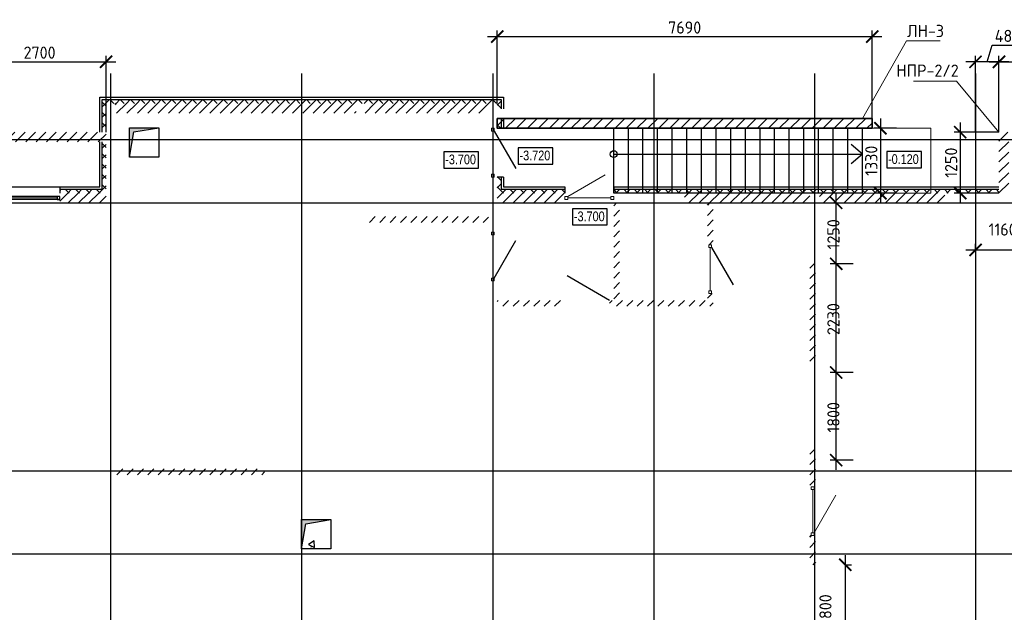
# Model space of a CAD drawing. Header units: millimetres. Extents: x 130535 to 1380046, y -231620 to 121434.
# Tile 25 of 135: x 255765 to 275958, y -35610 to -23450. Entities that reach past the tile are written whole.
import ezdxf

# ---------------------------------------------------------------- set-up
doc = ezdxf.new("R2010")
doc.units = ezdxf.units.MM
doc.linetypes.add('______5', pattern=[1.1, 0.8, -0.1, 0.1, -0.1])
doc.linetypes.add('DASHDOT_axis', pattern=[24, 20, -1.5, 1, -1.5])
doc.layers.get('DEFPOINTS').update_dxf_attribs({"lineweight": 0})
for name, color, linetype, lineweight in [('Standard', 7, 'Continuous', 25), ('Двери', 7, 'Continuous', 25), ('Колонны текст', 7, 'Continuous', 0), ('Общий01', 7, 'Continuous', 13), ('Оси', 7, '______5', 18), ('Размерная линия_ общее', 7, 'Continuous', 18), ('РАЗМЕРЫ', 7, 'Continuous', 9), ('Стена_ бетон не несущ.', 7, 'Continuous', 35), ('Стена_ бетон несущ.', 7, 'Continuous', 70), ('Текст_ общее', 7, 'Continuous', 25), ('штриховка', 7, 'Continuous', 18)]:
    doc.layers.add(name, color=color, linetype=linetype, lineweight=lineweight)
doc.styles.add('Century Gothic', font='GOTHIC.TTF')
doc.styles.add('GOST-2.304_Type-B', font='GOST_Common.ttf')
doc.dimstyles.new('СПДС', dxfattribs={"dimscale": 100, "dimtxt": 2.5, "dimasz": 2.5, "dimexe": 1.25, "dimexo": 0, "dimtad": 1, "dimdec": 0, "dimtxsty": 'GOST-2.304_Type-B', "dimblk": 'ARCHTICK', "dimcen": 2.5, "dimdle": 2, "dimadec": 0, "dimazin": 2, "dimtfac": 0.75, "dimtdec": 0, "dimtmove": 1, "dimatfit": 3, "dimfxl": 1, "dimtolj": 1, "dimarcsym": 1})
pattern_1 = [(45, (387224.73, -49905.39), (-106.06602, 106.06602), []), (135, (387224.73, -49905.39), (-106.06602, -106.06602), [])]
pattern_2 = [(45, (387224.73, -49905.4), (-212.13203, 212.13203), []), (45, (387118.66, -49799.32), (-212.13203, 212.13203), [])]

# ---------------------------------------------------------------- blocks, each defined once
blk = doc.blocks.new('_ArchTick')
at = {"color": 0, "linetype": 'ByBlock', "const_width": 0.15}
blk.add_lwpolyline([(-0.5, -0.5), (0.5, 0.5)], dxfattribs=at)
blk = doc.blocks.new('*D166')
at = {"layer": 'DEFPOINTS', "color": 0, "linetype": 'Continuous', "lineweight": 0, "transparency": 16777216}
for p in [(272698, -34634), (272698, -34634), (272698, -36434)]:
    blk.add_point(p, dxfattribs=at)
at = {"layer": 'Размерная линия_ общее', "color": 0, "linetype": 'Continuous', "lineweight": -2, "transparency": 16777216}
for p, q in [((272698, -36634), (272698, -34434)), ((272698, -34634), (272823, -34634)), ((272698, -36434), (272823, -36434))]:
    blk.add_line(p, q, dxfattribs=at)
at = {"layer": 'Размерная линия_ общее', "color": 0, "linetype": 'Continuous', "lineweight": -2, "transparency": 16777216, "xscale": 250, "yscale": 250, "zscale": 250}
for p, rotation in [((272698, -34634), 90), ((272698, -36434), 270)]:
    blk.add_blockref('_ArchTick', p, dxfattribs=dict(at, rotation=rotation))
at = {"layer": 'Размерная линия_ общее', "color": 0, "linetype": 'Continuous', "lineweight": 13, "transparency": 16777216, "insert": (272290, -35553), "char_height": 250, "width": 65.43, "attachment_point": 5, "rotation": 90, "style": 'GOST-2.304_Type-B'}
blk.add_mtext('\\A1;1800', dxfattribs=at)
blk = doc.blocks.new('*D167')
at = {"layer": 'DEFPOINTS', "color": 0, "linetype": 'Continuous', "lineweight": 0, "transparency": 16777216}
for p in [(272510, -30689), (272860, -30689), (272860, -32489)]:
    blk.add_point(p, dxfattribs=at)
at = {"layer": 'Размерная линия_ общее', "color": 0, "linetype": 'Continuous', "lineweight": -2, "transparency": 16777216}
for p, q in [((272510, -32689), (272510, -30489)), ((272860, -30689), (272385, -30689)), ((272860, -32489), (272385, -32489))]:
    blk.add_line(p, q, dxfattribs=at)
at = {"layer": 'Размерная линия_ общее', "color": 0, "linetype": 'Continuous', "lineweight": -2, "transparency": 16777216, "xscale": 250, "yscale": 250, "zscale": 250}
for p, rotation in [((272510, -30689), 90), ((272510, -32489), 270)]:
    blk.add_blockref('_ArchTick', p, dxfattribs=dict(at, rotation=rotation))
at = {"layer": 'Размерная линия_ общее', "color": 0, "linetype": 'Continuous', "lineweight": 13, "transparency": 16777216, "insert": (272453, -31608), "char_height": 250, "width": 65.43, "attachment_point": 5, "rotation": 90, "style": 'GOST-2.304_Type-B'}
blk.add_mtext('\\A1;1800', dxfattribs=at)
blk = doc.blocks.new('*D168')
at = {"layer": 'DEFPOINTS', "color": 0, "linetype": 'Continuous', "lineweight": 0, "transparency": 16777216}
for p in [(272510, -28459), (272860, -28459), (272860, -30689)]:
    blk.add_point(p, dxfattribs=at)
at = {"layer": 'Размерная линия_ общее', "color": 0, "linetype": 'Continuous', "lineweight": -2, "transparency": 16777216}
for p, q in [((272510, -30889), (272510, -28259)), ((272860, -28459), (272385, -28459)), ((272860, -30689), (272385, -30689))]:
    blk.add_line(p, q, dxfattribs=at)
at = {"layer": 'Размерная линия_ общее', "color": 0, "linetype": 'Continuous', "lineweight": -2, "transparency": 16777216, "xscale": 250, "yscale": 250, "zscale": 250}
for p, rotation in [((272510, -28459), 90), ((272510, -30689), 270)]:
    blk.add_blockref('_ArchTick', p, dxfattribs=dict(at, rotation=rotation))
at = {"layer": 'Размерная линия_ общее', "color": 0, "linetype": 'Continuous', "lineweight": 13, "transparency": 16777216, "insert": (272453, -29593), "char_height": 250, "width": 65.43, "attachment_point": 5, "rotation": 90, "style": 'GOST-2.304_Type-B'}
blk.add_mtext('\\A1;2230', dxfattribs=at)
blk = doc.blocks.new('*D169')
at = {"layer": 'DEFPOINTS', "color": 0, "linetype": 'Continuous', "lineweight": 0, "transparency": 16777216}
for p in [(272168, -27209), (272510, -27209), (272860, -28459)]:
    blk.add_point(p, dxfattribs=at)
at = {"layer": 'Размерная линия_ общее', "color": 0, "linetype": 'Continuous', "lineweight": -2, "transparency": 16777216}
for p, q in [((272510, -28659), (272510, -27009)), ((272168, -27209), (272635, -27209)), ((272860, -28459), (272385, -28459))]:
    blk.add_line(p, q, dxfattribs=at)
at = {"layer": 'Размерная линия_ общее', "color": 0, "linetype": 'Continuous', "lineweight": -2, "transparency": 16777216, "xscale": 250, "yscale": 250, "zscale": 250}
for p, rotation in [((272510, -27209), 90), ((272510, -28459), 270)]:
    blk.add_blockref('_ArchTick', p, dxfattribs=dict(at, rotation=rotation))
at = {"layer": 'Размерная линия_ общее', "color": 0, "linetype": 'Continuous', "lineweight": 13, "transparency": 16777216, "insert": (272453, -27853), "char_height": 250, "width": 65.43, "attachment_point": 5, "rotation": 90, "style": 'GOST-2.304_Type-B'}
blk.add_mtext('\\A1;1250', dxfattribs=at)
blk = doc.blocks.new('СЛОЖНЫЙ_ОБЪЕКТ_81')
at = {"layer": 'Общий01', "linetype": 'Continuous', "lineweight": 25, "true_color": 0x6d6d6d, "transparency": 33554687}
blk.add_hatch(color=251, dxfattribs=at).paths.add_polyline_path([(-125.677, 16.197), (-125.677, 15.597), (-125.591, 16.111), (-125.077, 16.197)])
at = {"layer": 'Общий01', "color": 7, "linetype": 'Continuous', "lineweight": 25, "transparency": 33554687}
for p, q in [((-125.677, 16.197), (-125.077, 16.197)), ((-125.677, 15.597), (-125.677, 16.197)), ((-125.591, 16.111), (-125.077, 16.197)), ((-125.077, 16.197), (-125.077, 15.597)), ((-125.677, 15.597), (-125.591, 16.111)), ((-125.077, 15.597), (-125.677, 15.597))]:
    blk.add_line(p, q, dxfattribs=at)
blk = doc.blocks.new('СЛОЖНЫЙ_ОБЪЕКТ_82')
at = {"layer": 'Общий01', "linetype": 'Continuous', "lineweight": 25, "true_color": 0x6d6d6d, "transparency": 33554687}
blk.add_hatch(color=251, dxfattribs=at).paths.add_polyline_path([(-129.207, 24.237), (-129.207, 23.637), (-129.121, 24.151), (-128.607, 24.237)])
at = {"layer": 'Общий01', "color": 7, "linetype": 'Continuous', "lineweight": 25, "transparency": 33554687}
for p, q in [((-129.207, 24.237), (-128.607, 24.237)), ((-129.207, 23.637), (-129.207, 24.237)), ((-129.121, 24.151), (-128.607, 24.237)), ((-128.607, 24.237), (-128.607, 23.637)), ((-129.207, 23.637), (-129.121, 24.151)), ((-128.607, 23.637), (-129.207, 23.637))]:
    blk.add_line(p, q, dxfattribs=at)
blk = doc.blocks.new('*D155')
at = {"layer": 'DEFPOINTS', "color": 0, "linetype": 'Continuous', "lineweight": 0, "transparency": 16777216}
for p in [(275368, -28174), (276528, -28174), (276528, -28174)]:
    blk.add_point(p, dxfattribs=at)
at = {"layer": 'Оси', "color": 0, "linetype": 'Continuous', "lineweight": -2, "transparency": 16777216}
for p, q in [((275368, -28174), (275368, -28049)), ((276528, -28174), (276528, -28049)), ((275168, -28174), (276728, -28174))]:
    blk.add_line(p, q, dxfattribs=at)
at = {"layer": 'Оси', "color": 0, "linetype": 'Continuous', "lineweight": -2, "transparency": 16777216, "xscale": 250, "yscale": 250, "zscale": 250, "rotation": 180}
blk.add_blockref('_ArchTick', (275368, -28174), dxfattribs=at)
at = {"layer": 'Оси', "color": 0, "linetype": 'Continuous', "lineweight": -2, "transparency": 16777216, "xscale": 250, "yscale": 250, "zscale": 250}
blk.add_blockref('_ArchTick', (276528, -28174), dxfattribs=at)
at = {"layer": 'Оси', "color": 0, "linetype": 'Continuous', "lineweight": 13, "transparency": 16777216, "insert": (275923, -27755), "char_height": 250, "width": 83.33, "attachment_point": 5, "style": 'GOST-2.304_Type-B'}
blk.add_mtext('\\A1;1160', dxfattribs=at)
blk = doc.blocks.new('*D176')
at = {"layer": 'DEFPOINTS', "color": 0, "linetype": 'Continuous', "lineweight": 0, "transparency": 16777216}
for p in [(273248, -23798), (265558, -25169), (273248, -25478)]:
    blk.add_point(p, dxfattribs=at)
at = {"layer": 'РАЗМЕРЫ', "color": 0, "linetype": 'Continuous', "lineweight": -2, "transparency": 16777216}
for p, q in [((265358, -23798), (273448, -23798)), ((265558, -25169), (265558, -23673)), ((273248, -25478), (273248, -23673))]:
    blk.add_line(p, q, dxfattribs=at)
at = {"layer": 'РАЗМЕРЫ', "color": 0, "linetype": 'Continuous', "lineweight": -2, "transparency": 16777216, "xscale": 250, "yscale": 250, "zscale": 250, "rotation": 180}
blk.add_blockref('_ArchTick', (265558, -23798), dxfattribs=at)
at = {"layer": 'РАЗМЕРЫ', "color": 0, "linetype": 'Continuous', "lineweight": -2, "transparency": 16777216, "xscale": 250, "yscale": 250, "zscale": 250}
blk.add_blockref('_ArchTick', (273248, -23798), dxfattribs=at)
at = {"layer": 'РАЗМЕРЫ', "color": 0, "linetype": 'Continuous', "lineweight": 0, "transparency": 16777216, "insert": (269403, -23611), "char_height": 250, "attachment_point": 5, "style": 'GOST-2.304_Type-B'}
blk.add_mtext('\\A1;7690', dxfattribs=at)
blk = doc.blocks.new('*D206')
at = {"layer": 'DEFPOINTS', "color": 0, "linetype": 'Continuous', "lineweight": 0, "transparency": 16777216}
for p in [(257538, -24314), (254808, -25759), (257538, -25759, -350)]:
    blk.add_point(p, dxfattribs=at)
at = {"layer": 'РАЗМЕРЫ', "color": 0, "linetype": 'Continuous', "lineweight": -2, "transparency": 16777216}
for p, q in [((254808, -25759), (254808, -24189)), ((257538, -25759), (257538, -24189)), ((254608, -24314), (257738, -24314))]:
    blk.add_line(p, q, dxfattribs=at)
at = {"layer": 'РАЗМЕРЫ', "color": 0, "linetype": 'Continuous', "lineweight": -2, "transparency": 16777216, "xscale": 250, "yscale": 250, "zscale": 250, "rotation": 180}
blk.add_blockref('_ArchTick', (254808, -24314), dxfattribs=at)
at = {"layer": 'РАЗМЕРЫ', "color": 0, "linetype": 'Continuous', "lineweight": -2, "transparency": 16777216, "xscale": 250, "yscale": 250, "zscale": 250}
blk.add_blockref('_ArchTick', (257538, -24314), dxfattribs=at)
at = {"layer": 'РАЗМЕРЫ', "color": 0, "linetype": 'Continuous', "lineweight": 0, "transparency": 16777216, "insert": (256173, -24126), "char_height": 250, "attachment_point": 5, "style": 'GOST-2.304_Type-B'}
blk.add_mtext('\\A1;2700', dxfattribs=at)
blk = doc.blocks.new('*D209')
at = {"layer": 'DEFPOINTS', "color": 0, "linetype": 'Continuous', "lineweight": 0, "transparency": 16777216}
for p in [(278578, -24314), (275848, -25759), (278578, -25759, -350)]:
    blk.add_point(p, dxfattribs=at)
at = {"layer": 'РАЗМЕРЫ', "color": 0, "linetype": 'Continuous', "lineweight": -2, "transparency": 16777216}
for p, q in [((275848, -25759), (275848, -24189)), ((278578, -25759), (278578, -24189)), ((275648, -24314), (278778, -24314))]:
    blk.add_line(p, q, dxfattribs=at)
at = {"layer": 'РАЗМЕРЫ', "color": 0, "linetype": 'Continuous', "lineweight": -2, "transparency": 16777216, "xscale": 250, "yscale": 250, "zscale": 250, "rotation": 180}
blk.add_blockref('_ArchTick', (275848, -24314), dxfattribs=at)
at = {"layer": 'РАЗМЕРЫ', "color": 0, "linetype": 'Continuous', "lineweight": -2, "transparency": 16777216, "xscale": 250, "yscale": 250, "zscale": 250}
blk.add_blockref('_ArchTick', (278578, -24314), dxfattribs=at)
at = {"layer": 'РАЗМЕРЫ', "color": 0, "linetype": 'Continuous', "lineweight": 0, "transparency": 16777216, "insert": (277213, -24126), "char_height": 250, "attachment_point": 5, "style": 'GOST-2.304_Type-B'}
blk.add_mtext('\\A1;2730', dxfattribs=at)
blk = doc.blocks.new('*D211')
at = {"layer": 'DEFPOINTS', "color": 0, "linetype": 'Continuous', "lineweight": 0, "transparency": 16777216}
for p in [(275368, -24314), (275368, -25759), (275848, -25759)]:
    blk.add_point(p, dxfattribs=at)
at = {"layer": 'РАЗМЕРЫ', "color": 0, "linetype": 'Continuous', "lineweight": -2, "transparency": 16777216}
for p, q in [((275608, -24314), (275711, -23970)), ((275711, -23970), (276336, -23970)), ((275368, -25759), (275368, -24189)), ((275848, -25759), (275848, -24189)), ((276048, -24314), (275168, -24314))]:
    blk.add_line(p, q, dxfattribs=at)
at = {"layer": 'РАЗМЕРЫ', "color": 0, "linetype": 'Continuous', "lineweight": -2, "transparency": 16777216, "xscale": 250, "yscale": 250, "zscale": 250, "rotation": 180}
blk.add_blockref('_ArchTick', (275368, -24314), dxfattribs=at)
at = {"layer": 'РАЗМЕРЫ', "color": 0, "linetype": 'Continuous', "lineweight": -2, "transparency": 16777216, "xscale": 250, "yscale": 250, "zscale": 250}
blk.add_blockref('_ArchTick', (275848, -24314), dxfattribs=at)
at = {"layer": 'РАЗМЕРЫ', "color": 0, "linetype": 'Continuous', "lineweight": 0, "transparency": 16777216, "insert": (276023, -23783), "char_height": 250, "attachment_point": 5, "style": 'GOST-2.304_Type-B'}
blk.add_mtext('\\A1;480', dxfattribs=at)
blk = doc.blocks.new('*D210')
at = {"layer": 'DEFPOINTS', "color": 0, "linetype": 'Continuous', "lineweight": 0, "transparency": 16777216}
for p in [(275848, -25759), (275054, -27009), (275848, -27009, -350)]:
    blk.add_point(p, dxfattribs=at)
at = {"layer": 'РАЗМЕРЫ', "color": 0, "linetype": 'Continuous', "lineweight": -2, "transparency": 16777216}
for p, q in [((275054, -25559), (275054, -27209)), ((275848, -25759), (274929, -25759)), ((275848, -27009), (274929, -27009))]:
    blk.add_line(p, q, dxfattribs=at)
at = {"layer": 'РАЗМЕРЫ', "color": 0, "linetype": 'Continuous', "lineweight": -2, "transparency": 16777216, "xscale": 250, "yscale": 250, "zscale": 250}
for p, rotation in [((275054, -25759), 90), ((275054, -27009), 270)]:
    blk.add_blockref('_ArchTick', p, dxfattribs=dict(at, rotation=rotation))
at = {"layer": 'РАЗМЕРЫ', "color": 0, "linetype": 'Continuous', "lineweight": 0, "transparency": 16777216, "insert": (274867, -26384), "char_height": 250, "attachment_point": 5, "rotation": 90, "style": 'GOST-2.304_Type-B'}
blk.add_mtext('\\A1;1250', dxfattribs=at)
blk = doc.blocks.new('*D536')
at = {"layer": 'DEFPOINTS', "color": 0, "linetype": 'Continuous', "lineweight": 0, "transparency": 16777216}
for p in [(273748, -25679), (273417, -27009), (273748, -27009, -350)]:
    blk.add_point(p, dxfattribs=at)
at = {"layer": 'РАЗМЕРЫ', "color": 0, "linetype": 'Continuous', "lineweight": -2, "transparency": 16777216}
for p, q in [((273417, -25479), (273417, -27209)), ((273748, -25679), (273292, -25679)), ((273748, -27009), (273292, -27009))]:
    blk.add_line(p, q, dxfattribs=at)
at = {"layer": 'РАЗМЕРЫ', "color": 0, "linetype": 'Continuous', "lineweight": -2, "transparency": 16777216, "xscale": 250, "yscale": 250, "zscale": 250}
for p, rotation in [((273417, -25679), 90), ((273417, -27009), 270)]:
    blk.add_blockref('_ArchTick', p, dxfattribs=dict(at, rotation=rotation))
at = {"layer": 'РАЗМЕРЫ', "color": 0, "linetype": 'Continuous', "lineweight": 0, "transparency": 16777216, "insert": (273230, -26344), "char_height": 250, "attachment_point": 5, "rotation": 90, "style": 'GOST-2.304_Type-B'}
blk.add_mtext('\\A1;1330', dxfattribs=at)

msp = doc.modelspace()

# ---------------------------------------------------------------- hatches: boundary and pattern name
at = {"layer": 'Общий01', "linetype": 'Continuous', "lineweight": 13, "transparency": 33554687}
h = msp.add_hatch(dxfattribs=at)
h.set_pattern_fill('__________6', scale=100, style=0, pattern_type=2)
h.set_pattern_definition(pattern_1)
h.paths.add_polyline_path([(265557.8, -25278.5), (265637.8, -25278.5), (265637.8, -25088.5), (257457.8, -25088.5), (257457.8, -25758.5), (257537.8, -25758.5), (257537.8, -25168.5), (265557.8, -25168.5)], flags=0)
h = msp.add_hatch(dxfattribs=at)
h.set_pattern_fill('__________6', scale=100, style=0, pattern_type=2)
h.set_pattern_definition(pattern_1)
h.paths.add_polyline_path([(265637.8, -25678.5), (265637.8, -25478.5), (265557.8, -25478.5), (265557.8, -25678.5)], flags=0)
h = msp.add_hatch(dxfattribs=at)
h.set_pattern_fill('__________6', scale=100, style=0, pattern_type=2)
h.set_pattern_definition(pattern_1)
h.paths.add_polyline_path([(257457.8, -26928.5), (256587.8, -26928.5), (256587.8, -27008.5), (257537.8, -27008.5), (257537.8, -25958.5), (257457.8, -25958.5)], flags=0)
h = msp.add_hatch(dxfattribs=at)
h.set_pattern_fill('__________6', scale=100, style=0, pattern_type=2)
h.set_pattern_definition(pattern_1)
h.paths.add_polyline_path([(266947.8, -27008.5), (266947.8, -26928.5), (265637.8, -26928.5), (265637.8, -26678.5), (265557.8, -26678.5), (265557.8, -27008.5)], flags=0)
h = msp.add_hatch(dxfattribs=at)
h.set_pattern_fill('__________6', scale=100, style=0, pattern_type=2)
h.set_pattern_definition(pattern_1)
h.paths.add_polyline_path([(267947.8, -27008.5), (275847.8, -27008.5), (275847.8, -26928.5), (267947.8, -26928.5)], flags=0)
at = {"layer": 'Стена_ бетон не несущ.', "linetype": 'Continuous', "lineweight": 35, "transparency": 33554687}
h = msp.add_hatch(dxfattribs=at)
h.set_pattern_fill('__________301', scale=100, style=0, pattern_type=2)
h.set_pattern_definition(pattern_2)
h.paths.add_polyline_path([(267947.8, -27208.5), (267947.8, -29208.5), (268067.8, -29208.5), (268067.8, -27208.5)], flags=0)
h = msp.add_hatch(dxfattribs=at)
h.set_pattern_fill('__________301', scale=100, style=0, pattern_type=2)
h.set_pattern_definition(pattern_2)
h.paths.add_polyline_path([(269867.8, -27208.5), (269867.8, -28068.5), (269987.8, -28068.5), (269987.8, -27208.5)], flags=0)
h = msp.add_hatch(dxfattribs=at)
h.set_pattern_fill('__________301', scale=100, style=0, pattern_type=2)
h.set_pattern_definition(pattern_2)
h.paths.add_polyline_path([(262847.8, -27608.5), (265377.8, -27608.5), (265377.8, -27488.5), (262847.8, -27488.5)], flags=0)
h = msp.add_hatch(dxfattribs=at)
h.set_pattern_fill('__________301', scale=100, style=0, pattern_type=2)
h.set_pattern_definition(pattern_2)
h.paths.add_polyline_path([(272087.8, -30463.5), (272087.8, -28458.5), (271967.8, -28458.5), (271967.8, -30463.5)], flags=0)
h = msp.add_hatch(dxfattribs=at)
h.set_pattern_fill('__________301', scale=100, style=0, pattern_type=2)
h.set_pattern_definition(pattern_2)
h.paths.add_polyline_path([(269987.8, -29328.5), (269987.8, -29068.5), (269867.8, -29068.5), (269867.8, -29328.5)], flags=0)
h = msp.add_hatch(dxfattribs=at)
h.set_pattern_fill('__________301', scale=100, style=0, pattern_type=2)
h.set_pattern_definition(pattern_2)
h.paths.add_polyline_path([(265557.8, -29208.5), (265557.8, -29328.5), (266857.8, -29328.5), (266857.8, -29208.5)], flags=0)
h = msp.add_hatch(dxfattribs=at)
h.set_pattern_fill('__________301', scale=100, style=0, pattern_type=2)
h.set_pattern_definition(pattern_2)
h.paths.add_polyline_path([(269867.8, -29208.5), (267857.8, -29208.5), (267857.8, -29328.5), (269867.8, -29328.5)], flags=0)
h = msp.add_hatch(dxfattribs=at)
h.set_pattern_fill('__________301', scale=100, style=0, pattern_type=2)
h.set_pattern_definition(pattern_2)
h.paths.add_polyline_path([(272087.8, -33033.5), (272087.8, -32263.5), (271967.8, -32263.5), (271967.8, -33033.5)], flags=0)
h = msp.add_hatch(dxfattribs=at)
h.set_pattern_fill('__________301', scale=100, style=0, pattern_type=2)
h.set_pattern_definition(pattern_2)
h.paths.add_polyline_path([(257717.8, -32788.5), (260787.8, -32788.5), (260787.8, -32668.5), (257717.8, -32668.5)], flags=0)
h = msp.add_hatch(dxfattribs=at)
h.set_pattern_fill('__________301', scale=100, style=0, pattern_type=2)
h.set_pattern_definition(pattern_2)
h.paths.add_polyline_path([(272087.8, -34033.5), (271967.8, -34033.5), (271967.8, -34633.5), (272087.8, -34633.5)], flags=0)
at = {"layer": 'Стена_ бетон несущ.', "linetype": 'Continuous', "lineweight": 35, "transparency": 33554687}
h = msp.add_hatch(dxfattribs=at)
h.set_pattern_fill('__________5', scale=100, style=0, pattern_type=2)
h.set_pattern_definition(pattern_2)
h.paths.add_polyline_path([(257717.8, -25368.5), (262667.8, -25368.5), (262667.8, -25168.5), (257717.8, -25168.5)], flags=0)
h = msp.add_hatch(dxfattribs=at)
h.set_pattern_fill('__________5', scale=100, style=0, pattern_type=2)
h.set_pattern_definition(pattern_2)
h.paths.add_polyline_path([(262847.8, -25368.5), (265377.8, -25368.5), (265377.8, -25168.5), (262847.8, -25168.5)], flags=0)
h = msp.add_hatch(dxfattribs=at)
h.set_pattern_fill('__________5', scale=100, style=0, pattern_type=2)
h.set_pattern_definition(pattern_2)
h.paths.add_polyline_path([(255007.8, -25958.5), (257537.8, -25958.5), (257537.8, -25758.5), (255007.8, -25758.5)], flags=0)
h = msp.add_hatch(dxfattribs=at)
h.set_pattern_fill('__________5', scale=100, style=0, pattern_type=2)
h.set_pattern_definition(pattern_2)
h.paths.add_polyline_path([(276047.8, -27008.5), (276047.8, -25758.5), (275847.8, -25758.5), (275847.8, -27008.5)], flags=0)
h = msp.add_hatch(dxfattribs=at)
h.set_pattern_fill('__________5', scale=100, style=0, pattern_type=2)
h.set_pattern_definition(pattern_2)
h.paths.add_polyline_path([(256587.8, -27208.5), (257537.8, -27208.5), (257537.8, -27008.5), (256587.8, -27008.5)], flags=0)
h = msp.add_hatch(dxfattribs=at)
h.set_pattern_fill('__________5', scale=100, style=0, pattern_type=2)
h.set_pattern_definition(pattern_2)
h.paths.add_polyline_path([(265557.8, -27208.5), (266947.8, -27208.5), (266947.8, -27008.5), (265557.8, -27008.5)], flags=0)
h = msp.add_hatch(dxfattribs=at)
h.set_pattern_fill('__________5', scale=100, style=0, pattern_type=2)
h.set_pattern_definition(pattern_2)
h.paths.add_polyline_path([(269397.8, -27208.5), (271967.8, -27208.5), (271967.8, -27008.5), (269397.8, -27008.5)], flags=0)
h = msp.add_hatch(dxfattribs=at)
h.set_pattern_fill('__________5', scale=100, style=0, pattern_type=2)
h.set_pattern_definition(pattern_2)
h.paths.add_polyline_path([(272167.8, -27208.5), (274737.8, -27208.5), (274737.8, -27008.5), (272167.8, -27008.5)], flags=0)
at = {"layer": 'штриховка', "linetype": 'Continuous', "lineweight": 0}
h = msp.add_hatch(dxfattribs=at)
h.set_pattern_fill('ANSI31', scale=50)
h.paths.add_polyline_path([(273247.8, -25678.5), (265557.8, -25678.5), (265557.8, -25478.5), (273247.8, -25478.4)])

# ---------------------------------------------------------------- linework, layer by layer
at = {"color": 7, "linetype": 'DASHDOT_axis'}
for p, q in [((257627.8, -24555.5), (257627.8, -45070.9)), ((261547.8, -24555.5), (261547.8, -45070.9)), ((265467.8, -24555.5), (265467.8, -45070.9)), ((268767.8, -24555.5), (268767.8, -45070.9)), ((272067.8, -24555.5), (272067.8, -45070.9)), ((275367.8, -24555.5), (275367.8, -45070.9)), ((217262.6, -25908.5), (295644.3, -25908.5)), ((217262.6, -27208.5), (295644.3, -27208.5)), ((217262.6, -32708.5), (295644.3, -32708.5)), ((217262.6, -34408.5), (295644.3, -34408.5))]:
    msp.add_line(p, q, dxfattribs=at)
at = {"layer": 'Standard', "color": 7, "linetype": 'Continuous', "lineweight": 13, "transparency": 33554687}
for p, q in [((265439.8, -25734.5), (265439.8, -25678.5)), ((265439.8, -25678.5), (265495.8, -25678.5)), ((265495.8, -25734.5), (265439.8, -25734.5)), ((265495.8, -25678.5), (265495.8, -25734.5)), ((265439.8, -26678.5), (265439.8, -26622.5)), ((265439.8, -26622.5), (265495.8, -26622.5)), ((265495.8, -26622.5), (265495.8, -26678.5)), ((265495.8, -26678.5), (265439.8, -26678.5)), ((266947.8, -27080.5), (267003.8, -27080.5)), ((266947.8, -27136.5), (266947.8, -27080.5)), ((267003.8, -27136.5), (266947.8, -27136.5)), ((267003.8, -27080.5), (267003.8, -27136.5)), ((267891.8, -27080.5), (267947.8, -27080.5)), ((267891.8, -27136.5), (267891.8, -27080.5)), ((267947.8, -27136.5), (267891.8, -27136.5)), ((267947.8, -27080.5), (267947.8, -27136.5)), ((265439.8, -27864.5), (265439.8, -27808.5)), ((265439.8, -27808.5), (265495.8, -27808.5)), ((265495.8, -27864.5), (265439.8, -27864.5)), ((265495.8, -27808.5), (265495.8, -27864.5)), ((269899.8, -28124.5), (269899.8, -28068.5)), ((269899.8, -28068.5), (269955.8, -28068.5)), ((269955.8, -28124.5), (269899.8, -28124.5)), ((269955.8, -28068.5), (269955.8, -28124.5)), ((265439.8, -28808.5), (265439.8, -28752.5)), ((265439.8, -28752.5), (265495.8, -28752.5)), ((265495.8, -28808.5), (265439.8, -28808.5)), ((265495.8, -28752.5), (265495.8, -28808.5)), ((269899.8, -29068.5), (269899.8, -29012.5)), ((269899.8, -29012.5), (269955.8, -29012.5)), ((269955.8, -29068.5), (269899.8, -29068.5)), ((269955.8, -29012.5), (269955.8, -29068.5)), ((271999.8, -33089.5), (271999.8, -33033.5)), ((271999.8, -33033.5), (272055.8, -33033.5)), ((272055.8, -33089.5), (271999.8, -33089.5)), ((272055.8, -33033.5), (272055.8, -33089.5)), ((271999.8, -34033.5), (271999.8, -33977.5)), ((271999.8, -33977.5), (272055.8, -33977.5)), ((272055.8, -34033.5), (271999.8, -34033.5)), ((272055.8, -33977.5), (272055.8, -34033.5))]:
    msp.add_line(p, q, dxfattribs=at)
at = {"layer": 'Standard', "color": 7, "linetype": 'Continuous', "lineweight": 25, "transparency": 33554687}
for p, q in [((256587.8, -27080.5), (255487.8, -27080.5)), ((256587.8, -27136.5), (255487.8, -27136.5)), ((256587.8, -27080.5), (256531.8, -27080.5)), ((256531.8, -27080.5), (256531.8, -27136.5)), ((256531.8, -27136.5), (256587.8, -27136.5)), ((256587.8, -27136.5), (256587.8, -27080.5))]:
    msp.add_line(p, q, dxfattribs=at)
at = {"layer": 'Standard', "color": 7, "linetype": 'Continuous', "lineweight": 13, "transparency": 33554687}
for points in [[(265467.8, -25734.5, -1656), (265467.8, -25734.5, -3699), (265467.8, -26622.5, -3699), (265467.8, -26622.5, -1656)], [(255543.8, -27108.5, -1794), (255543.8, -27108.5, -606), (256531.8, -27108.5, -606), (256531.8, -27108.5, -1794)], [(267003.8, -27108.5, -1656), (267003.8, -27108.5, -3699), (267891.8, -27108.5, -3699), (267891.8, -27108.5, -1656)], [(265467.8, -27864.5, -1656), (265467.8, -27864.5, -3699), (265467.8, -28752.5, -3699), (265467.8, -28752.5, -1656)], [(269927.8, -28124.5, -1656), (269927.8, -28124.5, -3699), (269927.8, -29012.5, -3699), (269927.8, -29012.5, -1656)], [(272027.8, -33089.5, -1656), (272027.8, -33089.5, -3699), (272027.8, -33977.5, -3699), (272027.8, -33977.5, -1656)]]:
    msp.add_3dface(points, dxfattribs=at)
at = {"layer": 'Колонны текст', "color": 7, "linetype": 'Continuous', "lineweight": 0}
for points in [[(273047.8, -25478.4), (273950.9, -23886.1), (274642.4, -23886.1)], [(275847.8, -25758.5), (274975.6, -24708.6), (274092.1, -24708.6)]]:
    msp.add_lwpolyline(points, dxfattribs=at)
at = {"layer": 'Общий01', "color": 7, "linetype": 'Continuous', "lineweight": 25, "transparency": 33554687}
for p, q in [((257407.8, -25038.5), (265687.8, -25038.5)), ((257407.8, -25758.5), (257407.8, -25038.5)), ((265687.8, -25038.5), (265687.8, -25278.5)), ((257457.8, -25088.5), (265637.8, -25088.5)), ((257457.8, -25758.5), (257457.8, -25088.5)), ((265637.8, -25088.5), (265637.8, -25278.5)), ((265637.8, -25478.5), (265637.8, -25678.5)), ((265687.8, -25478.5), (265687.8, -25678.5)), ((265687.8, -25678.5), (265557.8, -25678.5)), ((267947.8, -27008.5), (267947.8, -25678.5)), ((268247.8, -27008.5), (268247.8, -25678.5)), ((268547.8, -27008.5), (268547.8, -25678.5)), ((268847.8, -27008.5), (268847.8, -25678.5)), ((269147.8, -27008.5), (269147.8, -25678.5)), ((269447.8, -27008.5), (269447.8, -25678.5)), ((269747.8, -27008.5), (269747.8, -25678.5)), ((270047.8, -27008.5), (270047.8, -25678.5)), ((270347.8, -27008.5), (270347.8, -25678.5)), ((270647.8, -27008.5), (270647.8, -25678.5)), ((270947.8, -27008.5), (270947.8, -25678.5)), ((271247.8, -27008.5), (271247.8, -25678.5)), ((271547.8, -27008.5), (271547.8, -25678.5)), ((271847.8, -27008.5), (271847.8, -25678.5)), ((272147.8, -27008.5), (272147.8, -25678.5)), ((272447.8, -27008.5), (272447.8, -25678.5)), ((272747.8, -27008.5), (272747.8, -25678.5)), ((273047.8, -27008.5), (273047.8, -25678.5)), ((257407.8, -26878.5), (257407.8, -25958.5)), ((257457.8, -26928.5), (257457.8, -25958.5)), ((273047.8, -26208.5), (272814.2, -26012.5)), ((267947.8, -26208.5), (273047.8, -26208.5)), ((273047.8, -26208.5), (272814.2, -26404.6)), ((265687.8, -26678.5), (265557.8, -26678.5)), ((265637.8, -26678.5), (265637.8, -26928.5)), ((265687.8, -26678.5), (265687.8, -26878.5)), ((255007.8, -26878.5), (257407.8, -26878.5)), ((256587.8, -26878.5), (256587.8, -27008.5)), ((256587.8, -26928.5), (257457.8, -26928.5)), ((265637.8, -26928.5), (266947.8, -26928.5)), ((265687.8, -26878.5), (266947.8, -26878.5)), ((266947.8, -26878.5), (266947.8, -27008.5)), ((267947.8, -26878.5), (267947.8, -27008.5)), ((267947.8, -26878.5), (275847.8, -26878.5)), ((267947.8, -26928.5), (275847.8, -26928.5)), ((273047.8, -27008.5), (267947.8, -27008.5)), ((261807.7, -34144.8), (261690.8, -34218.9)), ((261690.8, -34218.9), (261812.9, -34283.2)), ((261751.9, -34251), (261737.9, -34277.6)), ((261807.7, -34144.8), (261807.7, -34144.8)), ((261807.7, -34144.8), (261807.7, -34144.8)), ((261807.7, -34144.8), (261807.7, -34144.8)), ((261812.9, -34283.2), (261807.7, -34144.8))]:
    msp.add_line(p, q, dxfattribs=at)
msp.add_circle((267947.8, -26208.5), 70, dxfattribs=at)
at = {"layer": 'РАЗМЕРЫ', "color": 7, "linetype": 'Continuous', "lineweight": 0}
msp.add_lwpolyline([(273047.8, -25678.5), (274447.8, -25678.5), (274447.8, -27008.5), (273047.8, -27008.5), (273047.8, -25678.5)], dxfattribs=at)
at = {"layer": 'Стена_ бетон не несущ.', "color": 7, "linetype": 'Continuous', "lineweight": 25, "transparency": 33554687}
msp.add_line((267857.8, -29208.5), (266991.8, -28708.5), dxfattribs=at)
at = {"layer": 'Стена_ бетон не несущ.', "color": 7, "linetype": 'Continuous', "lineweight": 13, "transparency": 33554687}
msp.add_line((272055.8, -33977.5), (272499.8, -33208.5), dxfattribs=at)
at = {"layer": 'Стена_ бетон несущ.', "color": 7, "linetype": 'Continuous', "lineweight": 25, "transparency": 33554687}
for p, q in [((265495.8, -25734.5), (265939.8, -26503.6)), ((265495.8, -28752.5), (265939.8, -27983.5)), ((269955.8, -28124.5), (270399.8, -28893.6))]:
    msp.add_line(p, q, dxfattribs=at)
at = {"layer": 'Стена_ бетон несущ.', "color": 7, "linetype": 'Continuous', "lineweight": 13, "transparency": 33554687}
msp.add_line((267003.8, -27080.5), (267772.8, -26636.5), dxfattribs=at)
at = {"layer": 'Стена_ бетон несущ.', "color": 7, "linetype": 'Continuous', "lineweight": 35, "transparency": 33554687}
msp.add_lwpolyline([(273247.8, -25678.5), (265557.8, -25678.5), (265557.8, -25478.5), (273247.8, -25478.4), (273247.8, -25678.5)], dxfattribs=at)
at = {"layer": 'Текст_ общее', "color": 7, "linetype": 'Continuous', "lineweight": 25, "transparency": 33554687}
for points in [[(264465.2, -26493.4), (265176.5, -26493.4), (265176.5, -26160.1), (264465.2, -26160.1), (264465.2, -26493.4)], [(265989.1, -26412.3), (266700.4, -26412.3), (266700.4, -26078.9), (265989.1, -26078.9), (265989.1, -26412.3)], [(273545.7, -26487.1), (274256.9, -26487.1), (274256.9, -26153.7), (273545.7, -26153.7), (273545.7, -26487.1)], [(267104.6, -27661.7), (267815.8, -27661.7), (267815.8, -27328.4), (267104.6, -27328.4), (267104.6, -27661.7)]]:
    msp.add_lwpolyline(points, dxfattribs=at)

# ---------------------------------------------------------------- block references
at = {"layer": 'Общий01', "color": 7, "linetype": 'Continuous', "lineweight": 25, "transparency": 33554687, "xscale": 1000, "yscale": 1000, "zscale": 1000}
for name in ['СЛОЖНЫЙ_ОБЪЕКТ_82', 'СЛОЖНЫЙ_ОБЪЕКТ_81']:
    msp.add_blockref(name, (387224.7, -49905.4), dxfattribs=at)

# ---------------------------------------------------------------- texts
at = {"layer": 'Двери', "color": 7, "linetype": 'Continuous', "lineweight": 13, "transparency": 33554687, "insert": (256232.8, -27485.6), "char_height": 250, "width": 796.667, "attachment_point": 5, "style": 'Century Gothic'}
msp.add_mtext('\\A1;{\\fCentury Gothic|i0|b1;\\H0.250000;\\W0.800000;\\c3254825728;ОП-1}\\P', dxfattribs=at)
at = {"layer": 'Колонны текст', "color": 7, "linetype": 'Continuous', "lineweight": 0, "char_height": 250, "attachment_point": 1, "style": 'GOST-2.304_Type-B'}
for s, insert in [('ЛН-3', (273962.4, -23556.1)), ('НПР-2/2', (273744.5, -24369.9))]:
    msp.add_mtext_dynamic_manual_height_columns(s, width=725.06, gutter_width=12.5, heights=[0], dxfattribs=dict(at, insert=insert))
at = {"layer": 'Текст_ общее', "color": 7, "linetype": 'Continuous', "lineweight": 25, "transparency": 33554687, "char_height": 200, "width": 739.069, "attachment_point": 7, "style": 'Century Gothic'}
for s, insert in [('\\W0.83;-3.700', (264493, -26420.1)), ('\\W0.83;-3.720', (266016.9, -26338.9)), ('{\\W0.83;-0.120}', (273573.5, -26413.7)), ('\\W0.83;-3.700', (267132.4, -27588.4))]:
    msp.add_mtext(s, dxfattribs=dict(at, insert=insert))

# ---------------------------------------------------------------- dimensions: what is measured, and where the dimension line sits
at = {"layer": 'Оси', "color": 7, "linetype": 'Continuous', "lineweight": 13, "transparency": 33554687}
dim = msp.add_linear_dim(base=(276527.8, -28173.7), p1=(275367.8, -28173.7), p2=(276527.8, -28173.7), dimstyle='СПДС', override={"dimtxt": 2.5, "dimgap": 0.625}, dxfattribs=at)
dim.commit()
dim.dimension.update_dxf_attribs({"geometry": '*D155', "text_midpoint": (275922.6, -27942.4), "dimtype": 160})
at = {"layer": 'Размерная линия_ общее', "color": 7, "linetype": 'Continuous', "lineweight": 13, "transparency": 33554687}
for base, p1, p2, picture, middle in [((272510.3, -27208.5), (272860.3, -28458.5), (272167.8, -27208.5), '*D169', (272640.1, -27853.3)), ((272510.3, -28458.5), (272860.3, -30688.5), (272860.3, -28458.5), '*D168', (272640.1, -29593.3)), ((272510.3, -30688.5), (272860.3, -32488.5), (272860.3, -30688.5), '*D167', (272640.1, -31608.3)), ((272698.1, -34633.5), (272698.1, -36433.5), (272698.1, -34633.5), '*D166', (272477.8, -35553.3))]:
    dim = msp.add_linear_dim(base=base, p1=p1, p2=p2, angle=90, dimstyle='СПДС', override={"dimtxt": 2.5, "dimgap": 0.625}, dxfattribs=at)
    dim.commit()
    dim.dimension.update_dxf_attribs({"geometry": picture, "text_midpoint": middle, "dimtype": 160})
at = {"layer": 'РАЗМЕРЫ', "color": 7, "linetype": 'Continuous', "lineweight": 0}
dim = msp.add_linear_dim(base=(273247.8, -23798), p1=(265557.8, -25168.5), p2=(273247.8, -25478.4), dimstyle='СПДС', override={"dimtxt": 2.5, "dimgap": 0.625}, dxfattribs=at)
dim.commit()
dim.dimension.update_dxf_attribs({"geometry": '*D176', "text_midpoint": (269402.8, -23610.5)})
for base, p2, picture, middle in [((275367.8, -24313.9), (275367.8, -25758.5), '*D211', (275773.4, -23782.6)), ((278577.8, -24313.9), (278577.8, -25758.5, -350), '*D209', (277212.8, -24126.4))]:
    dim = msp.add_linear_dim(base=base, p1=(275847.8, -25758.5), p2=p2, dimstyle='СПДС', dxfattribs=at)
    dim.commit()
    dim.dimension.update_dxf_attribs({"geometry": picture, "text_midpoint": middle})
dim = msp.add_linear_dim(base=(257537.8, -24313.9), p1=(254807.8, -25758.5), p2=(257537.8, -25758.5, -350), text='2700', dimstyle='СПДС', dxfattribs=at)
dim.commit()
dim.dimension.update_dxf_attribs({"geometry": '*D206', "text_midpoint": (256172.8, -24126.4)})
for base, p1, p2, picture, middle in [((273417.3, -27008.5), (273747.8, -25678.5), (273747.8, -27008.5, -350), '*D536', (273229.8, -26343.5)), ((275054.1, -27008.5), (275847.8, -25758.5), (275847.8, -27008.5, -350), '*D210', (274866.6, -26383.5))]:
    dim = msp.add_linear_dim(base=base, p1=p1, p2=p2, angle=90, dimstyle='СПДС', dxfattribs=at)
    dim.commit()
    dim.dimension.update_dxf_attribs({"geometry": picture, "text_midpoint": middle})

doc.saveas('drawing.dxf')
